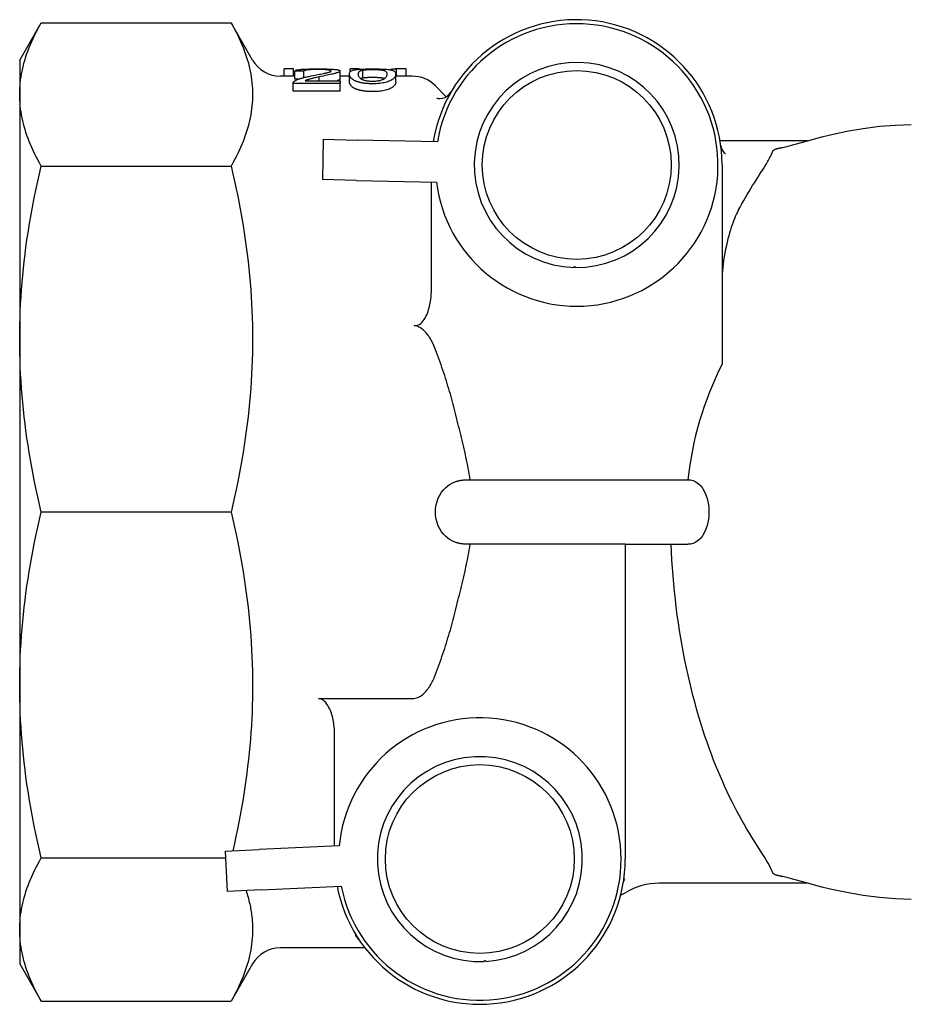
# Model space of a CAD drawing. Header units: millimetres. Extents: x 211 to 518, y 51 to 450.
# Tile 4 of 13: x 211 to 266, y 388 to 449. Entities that reach past the tile are written whole.
import ezdxf

# ---------------------------------------------------------------- set-up
doc = ezdxf.new("R2010")
doc.units = ezdxf.units.MM
doc.layers.add('Detail', color=2, linetype='Continuous')

msp = doc.modelspace()

# ---------------------------------------------------------------- linework, layer by layer
at = {"layer": 'Detail'}
for p, q in [((210.841, 446.468), (212.173, 448.775)), ((212.173, 448.775), (223.931, 448.775)), ((225.263, 446.468), (223.931, 448.775)), ((210.841, 446.468), (210.841, 444.337)), ((227.797, 445.922), (227.214, 445.922)), ((227.214, 445.468), (227.214, 445.922)), ((227.797, 445.468), (227.797, 445.922)), ((231.867, 445.922), (231.31, 445.922)), ((231.31, 445.743), (231.31, 445.922)), ((231.867, 445.897), (231.867, 445.922)), ((234.776, 445.922), (234.181, 445.922)), ((234.181, 445.468), (234.181, 445.922)), ((234.776, 445.468), (234.776, 445.922)), ((227.876, 445.468), (226.995, 445.468)), ((227.876, 445.698), (227.797, 445.698)), ((227.876, 445.282), (227.876, 445.779)), ((228.43, 445.381), (228.43, 445.77)), ((229.381, 445.187), (229.381, 445.421)), ((230.681, 445.29), (230.681, 445.786)), ((231.264, 445.468), (230.681, 445.468)), ((231.264, 445.112), (231.264, 445.606)), ((232.094, 445.349), (232.094, 445.847)), ((234.131, 445.112), (234.131, 445.606)), ((235.155, 445.468), (234.131, 445.468)), ((227.775, 444.547), (227.775, 445.03)), ((230.685, 445.023), (227.776, 445.023)), ((227.776, 444.54), (227.776, 445.023)), ((228.095, 445.279), (227.876, 445.282)), ((228.526, 445.187), (230.685, 445.187)), ((230.685, 445.187), (230.685, 445.023)), ((230.685, 444.54), (230.685, 445.023)), ((237.255, 444.197), (236.57, 444.882)), ((210.841, 444.337), (210.841, 429.183)), ((230.685, 444.54), (227.776, 444.54)), ((229.646, 441.557), (229.592, 439.058)), ((229.646, 441.557), (231.746, 441.512)), ((236.709, 441.405), (231.746, 441.512)), ((259.632, 441.468), (254.215, 441.468)), ((212.173, 439.898), (223.931, 439.898)), ((254.341, 439.968), (254.341, 427.619)), ((231.692, 439.012), (229.592, 439.058)), ((231.692, 439.012), (236.656, 438.905)), ((236.341, 432.191), (236.341, 438.912)), ((210.841, 429.183), (210.841, 407.753)), ((238.737, 420.468), (252.229, 420.468)), ((223.931, 418.468), (212.173, 418.468)), ((248.341, 416.468), (238.737, 416.468)), ((248.341, 416.468), (248.341, 396.968)), ((248.341, 416.468), (252.229, 416.468)), ((210.841, 407.753), (210.841, 392.599)), ((229.341, 406.908), (235.155, 406.908)), ((230.341, 397.779), (230.341, 404.733)), ((230.63, 397.794), (225.671, 397.551)), ((223.573, 397.449), (225.671, 397.551)), ((223.573, 397.449), (223.696, 394.952)), ((212.173, 397.038), (223.594, 397.038)), ((225.793, 395.054), (230.752, 395.297)), ((259.632, 395.468), (250.441, 395.468)), ((225.793, 395.054), (223.696, 394.952)), ((210.841, 392.599), (210.841, 390.468)), ((232.217, 391.468), (226.995, 391.468)), ((210.841, 390.468), (212.173, 388.161)), ((225.263, 390.468), (223.931, 388.161)), ((212.173, 388.161), (223.931, 388.161))]:
    msp.add_line(p, q, dxfattribs=at)
at = {"layer": 'Detail', "flags": 128}
for points in [[(210.841, 444.337), (210.843, 444.518), (210.85, 444.699), (210.861, 444.879), (210.878, 445.06), (210.898, 445.241), (210.923, 445.421), (210.953, 445.602), (210.987, 445.783), (211.026, 445.965), (211.07, 446.146), (211.118, 446.329), (211.17, 446.511), (211.228, 446.695), (211.29, 446.879), (211.356, 447.064), (211.427, 447.249), (211.503, 447.436), (211.584, 447.624), (211.67, 447.812), (211.76, 448.002), (211.856, 448.193), (211.956, 448.386), (212.062, 448.58), (212.173, 448.775)], [(223.931, 448.775), (224.042, 448.58), (224.148, 448.386), (224.248, 448.193), (224.344, 448.002), (224.434, 447.812), (224.52, 447.624), (224.601, 447.436), (224.677, 447.249), (224.748, 447.064), (224.815, 446.879), (224.877, 446.695), (224.934, 446.511), (224.986, 446.329), (225.034, 446.146), (225.078, 445.965), (225.117, 445.783), (225.151, 445.602), (225.181, 445.421), (225.206, 445.241), (225.227, 445.06), (225.243, 444.879), (225.254, 444.699), (225.261, 444.518), (225.263, 444.337)], [(227.876, 445.779), (227.888, 445.794), (227.905, 445.807), (227.925, 445.82), (227.95, 445.831), (227.979, 445.842), (228.013, 445.852), (228.051, 445.86), (228.093, 445.868), (228.14, 445.876), (228.191, 445.882), (228.246, 445.888), (228.306, 445.894), (228.37, 445.898), (228.437, 445.903), (228.508, 445.906), (228.582, 445.91), (228.66, 445.912), (228.741, 445.915), (228.827, 445.917), (228.915, 445.918), (229.008, 445.919), (229.103, 445.92), (229.203, 445.921), (229.306, 445.921)], [(229.306, 445.921), (229.41, 445.921), (229.511, 445.92), (229.608, 445.919), (229.701, 445.918), (229.79, 445.916), (229.876, 445.914), (229.958, 445.912), (230.036, 445.909), (230.111, 445.905), (230.182, 445.901), (230.249, 445.897), (230.312, 445.891), (230.371, 445.886), (230.425, 445.879), (230.473, 445.873), (230.517, 445.865), (230.555, 445.858), (230.589, 445.849), (230.617, 445.841), (230.64, 445.831), (230.658, 445.821), (230.671, 445.81), (230.678, 445.799), (230.681, 445.786)], [(231.264, 445.606), (231.266, 445.644), (231.274, 445.678), (231.286, 445.709), (231.304, 445.736), (231.327, 445.761), (231.354, 445.783), (231.387, 445.802), (231.425, 445.819), (231.468, 445.834), (231.515, 445.847), (231.568, 445.859), (231.625, 445.869), (231.687, 445.879), (231.754, 445.887), (231.826, 445.894), (231.903, 445.9), (231.984, 445.905), (232.071, 445.91), (232.163, 445.913), (232.26, 445.916), (232.362, 445.918), (232.468, 445.92), (232.58, 445.921), (232.697, 445.921)], [(232.697, 445.921), (232.812, 445.921), (232.923, 445.92), (233.028, 445.918), (233.129, 445.916), (233.226, 445.913), (233.318, 445.91), (233.404, 445.905), (233.486, 445.9), (233.562, 445.894), (233.633, 445.888), (233.699, 445.88), (233.76, 445.871), (233.816, 445.861), (233.868, 445.849), (233.915, 445.836), (233.958, 445.822), (233.997, 445.806), (234.032, 445.788), (234.063, 445.768), (234.087, 445.744), (234.106, 445.717), (234.12, 445.685), (234.128, 445.648), (234.131, 445.606)], [(234.181, 445.922), (234.164, 445.921), (234.148, 445.919), (234.131, 445.917), (234.114, 445.915), (234.097, 445.913), (234.08, 445.911), (234.064, 445.909), (234.047, 445.907), (234.03, 445.904), (234.013, 445.902), (233.997, 445.9), (233.98, 445.898), (233.963, 445.895), (233.946, 445.893), (233.929, 445.891), (233.913, 445.888), (233.896, 445.886), (233.879, 445.883), (233.862, 445.881), (233.845, 445.878), (233.829, 445.876), (233.812, 445.873), (233.795, 445.87), (233.778, 445.868)], [(227.839, 445.143), (227.858, 445.158), (227.88, 445.173), (227.903, 445.188), (227.929, 445.203), (227.955, 445.218), (227.984, 445.232), (228.015, 445.246), (228.047, 445.26), (228.081, 445.274), (228.117, 445.288), (228.155, 445.301), (228.195, 445.314), (228.237, 445.328), (228.282, 445.341), (228.33, 445.355), (228.381, 445.369), (228.435, 445.383), (228.493, 445.397), (228.553, 445.411), (228.616, 445.426), (228.682, 445.441), (228.752, 445.455), (228.824, 445.47), (228.899, 445.485)], [(228.43, 445.77), (228.407, 445.771), (228.384, 445.771), (228.361, 445.771), (228.337, 445.772), (228.314, 445.772), (228.291, 445.773), (228.268, 445.773), (228.245, 445.773), (228.222, 445.774), (228.199, 445.774), (228.176, 445.774), (228.153, 445.775), (228.13, 445.775), (228.107, 445.775), (228.084, 445.776), (228.061, 445.776), (228.038, 445.776), (228.015, 445.777), (227.992, 445.777), (227.969, 445.778), (227.946, 445.778), (227.922, 445.778), (227.899, 445.779), (227.876, 445.779)], [(229.293, 445.882), (229.229, 445.882), (229.168, 445.881), (229.108, 445.88), (229.051, 445.879), (228.995, 445.878), (228.942, 445.876), (228.891, 445.874), (228.842, 445.871), (228.796, 445.868), (228.751, 445.865), (228.709, 445.861), (228.669, 445.857), (228.631, 445.852), (228.597, 445.847), (228.566, 445.842), (228.538, 445.836), (228.513, 445.829), (228.492, 445.822), (228.473, 445.815), (228.458, 445.807), (228.446, 445.799), (228.437, 445.79), (228.432, 445.78), (228.43, 445.77)], [(229.381, 445.421), (229.303, 445.404), (229.229, 445.388), (229.16, 445.373), (229.096, 445.358), (229.036, 445.345), (228.981, 445.332), (228.932, 445.32), (228.887, 445.308), (228.846, 445.298), (228.811, 445.289), (228.78, 445.28), (228.755, 445.273), (228.732, 445.266), (228.709, 445.259), (228.688, 445.252), (228.667, 445.245), (228.647, 445.238), (228.627, 445.231), (228.609, 445.223), (228.591, 445.216), (228.573, 445.209), (228.557, 445.202), (228.541, 445.194), (228.526, 445.187)], [(228.899, 445.485), (229.015, 445.508), (229.125, 445.529), (229.229, 445.549), (229.326, 445.568), (229.417, 445.586), (229.501, 445.603), (229.579, 445.618), (229.65, 445.633), (229.715, 445.646), (229.774, 445.659), (229.826, 445.671), (229.872, 445.681), (229.913, 445.692), (229.95, 445.702), (229.984, 445.712), (230.014, 445.721), (230.04, 445.73), (230.064, 445.739), (230.083, 445.748), (230.099, 445.757), (230.111, 445.765), (230.12, 445.773), (230.126, 445.781), (230.127, 445.788)], [(230.127, 445.788), (230.126, 445.796), (230.121, 445.803), (230.113, 445.81), (230.102, 445.817), (230.087, 445.823), (230.07, 445.829), (230.049, 445.834), (230.025, 445.84), (229.998, 445.845), (229.967, 445.85), (229.934, 445.854), (229.897, 445.858), (229.858, 445.862), (229.816, 445.866), (229.773, 445.869), (229.727, 445.872), (229.68, 445.874), (229.631, 445.876), (229.579, 445.878), (229.526, 445.879), (229.471, 445.881), (229.414, 445.881), (229.354, 445.882), (229.293, 445.882)], [(230.681, 445.786), (230.679, 445.777), (230.674, 445.767), (230.666, 445.756), (230.654, 445.746), (230.638, 445.735), (230.62, 445.725), (230.597, 445.714), (230.572, 445.703), (230.542, 445.691), (230.508, 445.679), (230.47, 445.667), (230.427, 445.654), (230.38, 445.641), (230.328, 445.628), (230.272, 445.614), (230.211, 445.599), (230.143, 445.584), (230.065, 445.567), (229.977, 445.548), (229.878, 445.527), (229.769, 445.504), (229.65, 445.478), (229.521, 445.451), (229.381, 445.421)], [(231.7, 445.144), (231.664, 445.159), (231.63, 445.174), (231.597, 445.189), (231.566, 445.206), (231.537, 445.223), (231.509, 445.24), (231.482, 445.258), (231.457, 445.276), (231.434, 445.295), (231.412, 445.314), (231.391, 445.333), (231.373, 445.353), (231.355, 445.373), (231.339, 445.394), (231.325, 445.414), (231.312, 445.435), (231.301, 445.456), (231.291, 445.477), (231.282, 445.499), (231.276, 445.52), (231.27, 445.542), (231.267, 445.563), (231.264, 445.584), (231.264, 445.606)], [(231.817, 445.606), (231.817, 445.624), (231.819, 445.641), (231.821, 445.657), (231.825, 445.673), (231.829, 445.687), (231.834, 445.701), (231.84, 445.714), (231.848, 445.727), (231.856, 445.738), (231.865, 445.749), (231.875, 445.76), (231.886, 445.769), (231.898, 445.779), (231.911, 445.787), (231.925, 445.795), (231.94, 445.803), (231.956, 445.81), (231.973, 445.817), (231.99, 445.823), (232.009, 445.828), (232.029, 445.834), (232.049, 445.839), (232.071, 445.843), (232.094, 445.847)], [(232.697, 445.141), (232.636, 445.142), (232.576, 445.144), (232.518, 445.148), (232.462, 445.153), (232.407, 445.16), (232.354, 445.168), (232.303, 445.178), (232.253, 445.189), (232.205, 445.202), (232.158, 445.216), (232.114, 445.231), (232.071, 445.248), (232.03, 445.266), (231.993, 445.288), (231.96, 445.311), (231.93, 445.337), (231.903, 445.366), (231.88, 445.396), (231.861, 445.428), (231.845, 445.461), (231.833, 445.496), (231.824, 445.532), (231.819, 445.569), (231.817, 445.606)], [(232.094, 445.349), (232.087, 445.348), (232.08, 445.347), (232.074, 445.346), (232.068, 445.345), (232.061, 445.343), (232.055, 445.342), (232.049, 445.341), (232.043, 445.34), (232.037, 445.338), (232.031, 445.337), (232.025, 445.335), (232.02, 445.334), (232.014, 445.332), (232.008, 445.331), (232.003, 445.329), (231.997, 445.328), (231.992, 445.326), (231.987, 445.324), (231.982, 445.322), (231.977, 445.321), (231.972, 445.319), (231.967, 445.317), (231.962, 445.315), (231.957, 445.313)], [(232.094, 445.847), (232.113, 445.85), (232.132, 445.853), (232.152, 445.856), (232.173, 445.859), (232.194, 445.861), (232.216, 445.863), (232.238, 445.865), (232.261, 445.867), (232.284, 445.869), (232.308, 445.871), (232.332, 445.872), (232.357, 445.874), (232.382, 445.875), (232.408, 445.876), (232.434, 445.877), (232.461, 445.878), (232.488, 445.879), (232.516, 445.88), (232.544, 445.881), (232.573, 445.881), (232.602, 445.881), (232.632, 445.882), (232.662, 445.882), (232.693, 445.882)], [(232.693, 445.384), (232.662, 445.383), (232.632, 445.383), (232.602, 445.383), (232.573, 445.383), (232.544, 445.382), (232.516, 445.382), (232.488, 445.381), (232.461, 445.38), (232.434, 445.379), (232.408, 445.378), (232.382, 445.377), (232.357, 445.376), (232.332, 445.374), (232.308, 445.373), (232.284, 445.371), (232.261, 445.369), (232.238, 445.367), (232.216, 445.365), (232.194, 445.363), (232.173, 445.36), (232.152, 445.358), (232.132, 445.355), (232.113, 445.352), (232.094, 445.349)], [(232.693, 445.882), (232.755, 445.882), (232.815, 445.881), (232.874, 445.88), (232.931, 445.878), (232.986, 445.876), (233.039, 445.873), (233.091, 445.869), (233.141, 445.865), (233.189, 445.861), (233.236, 445.855), (233.281, 445.849), (233.324, 445.842), (233.364, 445.834), (233.401, 445.825), (233.435, 445.814), (233.465, 445.8), (233.491, 445.785), (233.514, 445.768), (233.534, 445.748), (233.549, 445.726), (233.562, 445.701), (233.571, 445.673), (233.576, 445.641), (233.578, 445.606)], [(233.439, 445.315), (233.418, 445.322), (233.396, 445.329), (233.373, 445.335), (233.349, 445.34), (233.323, 445.345), (233.296, 445.349), (233.268, 445.353), (233.24, 445.357), (233.211, 445.36), (233.181, 445.363), (233.15, 445.366), (233.119, 445.369), (233.088, 445.371), (233.055, 445.374), (233.022, 445.375), (232.988, 445.377), (232.954, 445.379), (232.918, 445.38), (232.883, 445.381), (232.846, 445.382), (232.809, 445.383), (232.771, 445.383), (232.732, 445.383), (232.693, 445.384)], [(233.578, 445.606), (233.576, 445.569), (233.571, 445.532), (233.562, 445.496), (233.549, 445.462), (233.534, 445.428), (233.514, 445.396), (233.491, 445.366), (233.465, 445.338), (233.435, 445.312), (233.401, 445.288), (233.364, 445.267), (233.324, 445.248), (233.281, 445.232), (233.236, 445.216), (233.19, 445.202), (233.142, 445.19), (233.092, 445.178), (233.04, 445.168), (232.987, 445.16), (232.933, 445.153), (232.876, 445.148), (232.818, 445.144), (232.759, 445.142), (232.697, 445.141)], [(234.131, 445.606), (234.128, 445.566), (234.121, 445.526), (234.109, 445.486), (234.091, 445.447), (234.069, 445.409), (234.041, 445.372), (234.009, 445.337), (233.972, 445.303), (233.929, 445.27), (233.882, 445.239), (233.83, 445.209), (233.773, 445.18), (233.711, 445.153), (233.644, 445.128), (233.572, 445.104), (233.496, 445.083), (233.414, 445.063), (233.327, 445.046), (233.235, 445.032), (233.138, 445.02), (233.036, 445.01), (232.928, 445.003), (232.815, 444.999), (232.697, 444.998)], [(227.776, 445.023), (227.775, 445.028), (227.775, 445.033), (227.776, 445.039), (227.776, 445.044), (227.777, 445.049), (227.778, 445.054), (227.779, 445.059), (227.781, 445.065), (227.783, 445.07), (227.785, 445.075), (227.787, 445.08), (227.789, 445.085), (227.792, 445.09), (227.795, 445.095), (227.798, 445.1), (227.802, 445.105), (227.806, 445.11), (227.81, 445.114), (227.814, 445.119), (227.818, 445.124), (227.823, 445.129), (227.828, 445.134), (227.833, 445.138), (227.839, 445.143)], [(230.681, 445.29), (230.681, 445.286), (230.68, 445.282), (230.678, 445.278), (230.676, 445.274), (230.674, 445.27), (230.671, 445.266), (230.667, 445.262), (230.663, 445.258), (230.658, 445.253), (230.652, 445.249), (230.647, 445.245), (230.64, 445.241), (230.633, 445.236), (230.625, 445.232), (230.617, 445.228), (230.608, 445.223), (230.599, 445.219), (230.589, 445.215), (230.579, 445.21), (230.567, 445.206), (230.556, 445.201), (230.543, 445.196), (230.53, 445.192), (230.516, 445.187)], [(231.7, 444.659), (231.664, 444.673), (231.63, 444.688), (231.597, 444.704), (231.566, 444.72), (231.537, 444.736), (231.509, 444.753), (231.482, 444.771), (231.457, 444.788), (231.434, 444.807), (231.412, 444.826), (231.391, 444.845), (231.373, 444.864), (231.355, 444.884), (231.339, 444.904), (231.325, 444.924), (231.312, 444.945), (231.301, 444.965), (231.291, 444.986), (231.282, 445.007), (231.276, 445.028), (231.27, 445.049), (231.267, 445.07), (231.264, 445.091), (231.264, 445.112)], [(232.697, 444.998), (232.645, 444.998), (232.593, 444.999), (232.542, 445), (232.493, 445.002), (232.444, 445.005), (232.396, 445.008), (232.349, 445.011), (232.303, 445.015), (232.258, 445.019), (232.214, 445.024), (232.171, 445.03), (232.129, 445.036), (232.088, 445.042), (232.048, 445.049), (232.009, 445.056), (231.971, 445.064), (231.933, 445.073), (231.897, 445.082), (231.862, 445.091), (231.827, 445.101), (231.794, 445.111), (231.762, 445.121), (231.73, 445.132), (231.7, 445.144)], [(234.131, 445.112), (234.128, 445.073), (234.121, 445.034), (234.109, 444.995), (234.091, 444.957), (234.069, 444.919), (234.041, 444.883), (234.009, 444.848), (233.972, 444.815), (233.929, 444.783), (233.882, 444.752), (233.83, 444.722), (233.773, 444.694), (233.711, 444.668), (233.644, 444.643), (233.572, 444.62), (233.496, 444.599), (233.414, 444.58), (233.327, 444.563), (233.235, 444.549), (233.138, 444.537), (233.036, 444.528), (232.928, 444.521), (232.815, 444.517), (232.697, 444.516)], [(212.173, 439.898), (212.062, 440.094), (211.956, 440.288), (211.856, 440.48), (211.76, 440.671), (211.67, 440.861), (211.584, 441.05), (211.503, 441.237), (211.427, 441.424), (211.356, 441.61), (211.29, 441.794), (211.228, 441.978), (211.17, 442.162), (211.118, 442.345), (211.07, 442.527), (211.026, 442.709), (210.987, 442.89), (210.953, 443.071), (210.923, 443.252), (210.898, 443.433), (210.878, 443.613), (210.861, 443.794), (210.85, 443.975), (210.843, 444.156), (210.841, 444.337)], [(225.263, 444.337), (225.261, 444.156), (225.254, 443.975), (225.243, 443.794), (225.227, 443.613), (225.206, 443.433), (225.181, 443.252), (225.151, 443.071), (225.117, 442.89), (225.078, 442.709), (225.034, 442.527), (224.986, 442.345), (224.934, 442.162), (224.877, 441.978), (224.815, 441.794), (224.748, 441.61), (224.677, 441.424), (224.601, 441.237), (224.52, 441.05), (224.434, 440.861), (224.344, 440.671), (224.248, 440.48), (224.148, 440.288), (224.042, 440.094), (223.931, 439.898)], [(227.776, 444.54), (227.776, 444.54), (227.776, 444.54), (227.776, 444.541), (227.776, 444.541), (227.776, 444.541), (227.776, 444.542), (227.776, 444.542), (227.776, 444.542), (227.776, 444.543), (227.776, 444.543), (227.776, 444.543), (227.776, 444.544), (227.776, 444.544), (227.775, 444.544), (227.775, 444.544), (227.775, 444.545), (227.775, 444.545), (227.775, 444.545), (227.775, 444.546), (227.775, 444.546), (227.775, 444.546), (227.775, 444.547), (227.775, 444.547), (227.775, 444.547)], [(232.697, 444.516), (232.645, 444.516), (232.593, 444.517), (232.542, 444.518), (232.493, 444.52), (232.444, 444.522), (232.396, 444.525), (232.349, 444.528), (232.303, 444.532), (232.258, 444.537), (232.214, 444.541), (232.171, 444.547), (232.129, 444.553), (232.088, 444.559), (232.048, 444.566), (232.009, 444.573), (231.971, 444.581), (231.933, 444.589), (231.897, 444.598), (231.862, 444.607), (231.827, 444.616), (231.794, 444.626), (231.762, 444.637), (231.73, 444.648), (231.7, 444.659)], [(236.665, 444.117), (236.688, 444.108), (236.757, 444.092), (236.871, 444.085), (237.017, 444.103), (237.176, 444.156), (237.329, 444.245), (237.466, 444.368), (237.574, 444.516)], [(258.028, 441.039), (258.041, 441.041), (258.078, 441.049), (258.184, 441.073), (258.434, 441.137), (258.696, 441.208), (258.959, 441.281), (259.485, 441.428), (260.007, 441.57), (260.526, 441.705), (261.042, 441.832), (262.064, 442.054), (263.078, 442.232), (264.084, 442.362), (265.078, 442.441), (266.061, 442.468)], [(254.261, 441.166), (254.315, 440.966), (254.408, 440.805), (254.459, 440.747), (254.503, 440.707), (254.534, 440.685), (254.545, 440.678)], [(257.455, 440.775), (257.461, 440.791), (257.468, 440.806), (257.477, 440.821), (257.488, 440.836), (257.501, 440.85), (257.515, 440.864), (257.531, 440.878), (257.548, 440.891), (257.567, 440.903), (257.588, 440.915), (257.61, 440.927), (257.633, 440.938), (257.658, 440.949), (257.685, 440.959), (257.713, 440.969), (257.743, 440.979), (257.776, 440.989), (257.81, 440.998), (257.844, 441.006), (257.879, 441.014), (257.915, 441.021), (257.951, 441.028), (257.987, 441.033), (258.023, 441.039)], [(255.341, 437.147), (255.454, 437.354), (255.567, 437.558), (255.68, 437.758), (255.793, 437.954), (255.905, 438.146), (256.017, 438.333), (256.127, 438.515), (256.236, 438.692), (256.343, 438.864), (256.447, 439.03), (256.55, 439.191), (256.649, 439.346), (256.745, 439.496), (256.836, 439.64), (256.924, 439.778), (257.007, 439.91), (257.085, 440.037), (257.157, 440.157), (257.223, 440.272), (257.283, 440.38), (257.337, 440.485), (257.384, 440.585), (257.424, 440.682), (257.455, 440.775)], [(210.841, 429.183), (210.843, 429.62), (210.85, 430.057), (210.861, 430.493), (210.878, 430.929), (210.898, 431.365), (210.923, 431.802), (210.953, 432.238), (210.987, 432.676), (211.026, 433.114), (211.07, 433.552), (211.118, 433.992), (211.17, 434.434), (211.228, 434.876), (211.29, 435.321), (211.356, 435.767), (211.427, 436.215), (211.503, 436.666), (211.584, 437.119), (211.67, 437.574), (211.76, 438.033), (211.856, 438.494), (211.956, 438.959), (212.062, 439.427), (212.173, 439.898)], [(223.931, 439.898), (224.042, 439.427), (224.148, 438.959), (224.248, 438.494), (224.344, 438.033), (224.434, 437.574), (224.52, 437.119), (224.601, 436.666), (224.677, 436.215), (224.748, 435.767), (224.815, 435.321), (224.877, 434.876), (224.934, 434.434), (224.986, 433.992), (225.034, 433.552), (225.078, 433.114), (225.117, 432.676), (225.151, 432.238), (225.181, 431.802), (225.206, 431.365), (225.227, 430.929), (225.243, 430.493), (225.254, 430.057), (225.261, 429.62), (225.263, 429.183)], [(255.341, 437.147), (255.287, 437.043), (255.233, 436.932), (255.179, 436.813), (255.126, 436.688), (255.073, 436.556), (255.02, 436.417), (254.967, 436.269), (254.914, 436.112), (254.861, 435.945), (254.808, 435.769), (254.756, 435.584), (254.705, 435.389), (254.655, 435.186), (254.607, 434.975), (254.56, 434.754), (254.516, 434.525), (254.476, 434.291), (254.44, 434.061), (254.41, 433.838), (254.385, 433.622), (254.366, 433.414), (254.352, 433.217), (254.344, 433.03), (254.341, 432.855)], [(245.161, 433.621), (245.161, 433.626), (245.162, 433.632), (245.164, 433.637), (245.166, 433.643), (245.17, 433.648), (245.173, 433.653), (245.178, 433.657), (245.183, 433.661), (245.189, 433.665), (245.196, 433.667), (245.204, 433.669), (245.212, 433.669), (245.219, 433.669), (245.227, 433.667), (245.234, 433.664), (245.24, 433.66), (245.245, 433.656), (245.249, 433.651), (245.253, 433.646), (245.256, 433.641), (245.258, 433.635), (245.26, 433.63), (245.26, 433.624), (245.261, 433.619)], [(235.279, 430.02), (235.388, 430.018), (235.494, 430.043), (235.594, 430.091), (235.68, 430.153), (235.759, 430.229), (235.832, 430.314), (235.896, 430.404), (235.952, 430.494), (236.002, 430.588), (236.049, 430.688), (236.092, 430.792), (236.132, 430.897), (236.167, 431.004), (236.198, 431.108), (236.225, 431.21), (236.248, 431.313), (236.269, 431.42), (236.288, 431.53), (236.303, 431.642), (236.317, 431.754), (236.327, 431.866), (236.335, 431.977), (236.339, 432.086), (236.341, 432.191)], [(236.341, 429.088), (236.312, 429.14), (236.283, 429.191), (236.253, 429.24), (236.221, 429.29), (236.188, 429.34), (236.153, 429.39), (236.116, 429.44), (236.078, 429.489), (236.038, 429.538), (235.997, 429.585), (235.954, 429.631), (235.911, 429.676), (235.866, 429.718), (235.82, 429.759), (235.773, 429.797), (235.726, 429.833), (235.677, 429.866), (235.626, 429.896), (235.571, 429.925), (235.514, 429.952), (235.456, 429.975), (235.4, 429.993), (235.341, 430.008), (235.279, 430.019)], [(212.173, 418.468), (212.062, 418.94), (211.956, 419.408), (211.856, 419.872), (211.76, 420.334), (211.67, 420.792), (211.584, 421.248), (211.503, 421.701), (211.427, 422.151), (211.356, 422.599), (211.29, 423.046), (211.228, 423.49), (211.17, 423.933), (211.118, 424.374), (211.07, 424.814), (211.026, 425.253), (210.987, 425.691), (210.953, 426.128), (210.923, 426.565), (210.898, 427.001), (210.878, 427.437), (210.861, 427.873), (210.85, 428.309), (210.843, 428.746), (210.841, 429.183)], [(225.263, 429.183), (225.261, 428.746), (225.254, 428.309), (225.243, 427.873), (225.227, 427.437), (225.206, 427.001), (225.181, 426.565), (225.151, 426.128), (225.117, 425.691), (225.078, 425.253), (225.034, 424.814), (224.986, 424.374), (224.934, 423.933), (224.877, 423.49), (224.815, 423.046), (224.748, 422.599), (224.677, 422.151), (224.601, 421.701), (224.52, 421.248), (224.434, 420.792), (224.344, 420.334), (224.248, 419.872), (224.148, 419.408), (224.042, 418.94), (223.931, 418.468)], [(236.57, 428.585), (236.561, 428.607), (236.553, 428.629), (236.544, 428.651), (236.535, 428.672), (236.526, 428.694), (236.517, 428.716), (236.508, 428.737), (236.499, 428.759), (236.49, 428.78), (236.481, 428.801), (236.471, 428.823), (236.462, 428.844), (236.452, 428.865), (236.443, 428.886), (236.433, 428.906), (236.423, 428.927), (236.413, 428.948), (236.403, 428.968), (236.393, 428.988), (236.382, 429.008), (236.372, 429.029), (236.362, 429.048), (236.351, 429.068), (236.341, 429.088)], [(237.812, 424.653), (237.772, 424.813), (237.731, 424.974), (237.69, 425.135), (237.647, 425.296), (237.603, 425.457), (237.558, 425.619), (237.512, 425.781), (237.465, 425.943), (237.416, 426.106), (237.367, 426.268), (237.317, 426.432), (237.266, 426.595), (237.214, 426.759), (237.161, 426.923), (237.106, 427.087), (237.051, 427.252), (236.994, 427.417), (236.937, 427.583), (236.878, 427.749), (236.819, 427.915), (236.758, 428.082), (236.696, 428.249), (236.634, 428.417), (236.57, 428.585)], [(238.737, 420.468), (238.71, 420.641), (238.682, 420.814), (238.651, 420.988), (238.62, 421.162), (238.586, 421.336), (238.552, 421.51), (238.516, 421.685), (238.479, 421.86), (238.441, 422.034), (238.402, 422.21), (238.362, 422.385), (238.322, 422.56), (238.281, 422.735), (238.239, 422.91), (238.197, 423.085), (238.155, 423.26), (238.112, 423.435), (238.07, 423.61), (238.027, 423.784), (237.984, 423.959), (237.941, 424.133), (237.898, 424.306), (237.855, 424.48), (237.812, 424.653)], [(237.812, 416.595), (237.653, 416.666), (237.5, 416.751), (237.355, 416.852), (237.219, 416.967), (237.092, 417.097), (236.971, 417.248), (236.861, 417.418), (236.765, 417.606), (236.688, 417.808), (236.63, 418.022), (236.596, 418.244), (236.584, 418.468), (236.596, 418.692), (236.63, 418.914), (236.688, 419.128), (236.765, 419.33), (236.861, 419.518), (236.971, 419.688), (237.092, 419.839), (237.219, 419.969), (237.355, 420.084), (237.5, 420.185), (237.653, 420.27), (237.812, 420.341)], [(237.812, 420.341), (237.845, 420.353), (237.879, 420.365), (237.913, 420.376), (237.948, 420.386), (237.983, 420.395), (238.019, 420.404), (238.055, 420.412), (238.092, 420.419), (238.129, 420.426), (238.167, 420.432), (238.205, 420.437), (238.244, 420.442), (238.283, 420.447), (238.322, 420.451), (238.362, 420.454), (238.403, 420.458), (238.443, 420.46), (238.484, 420.462), (238.525, 420.464), (238.567, 420.466), (238.609, 420.467), (238.652, 420.467), (238.694, 420.468), (238.737, 420.468)], [(252.229, 420.468), (252.39, 420.454), (252.552, 420.412), (252.71, 420.34), (252.861, 420.236), (253.002, 420.102), (253.129, 419.942), (253.24, 419.757), (253.338, 419.541), (253.42, 419.295), (253.479, 419.028), (253.516, 418.748), (253.528, 418.468), (253.516, 418.188), (253.479, 417.909), (253.42, 417.641), (253.338, 417.395), (253.24, 417.179), (253.129, 416.994), (253.002, 416.834), (252.861, 416.7), (252.71, 416.597), (252.552, 416.524), (252.39, 416.482), (252.229, 416.468)], [(210.841, 407.753), (210.843, 408.19), (210.85, 408.627), (210.861, 409.063), (210.878, 409.499), (210.898, 409.935), (210.923, 410.372), (210.953, 410.808), (210.987, 411.245), (211.026, 411.683), (211.07, 412.122), (211.118, 412.562), (211.17, 413.003), (211.228, 413.446), (211.29, 413.891), (211.356, 414.337), (211.427, 414.785), (211.503, 415.236), (211.584, 415.688), (211.67, 416.144), (211.76, 416.602), (211.856, 417.064), (211.956, 417.528), (212.062, 417.996), (212.173, 418.468)], [(223.931, 418.468), (224.042, 417.996), (224.148, 417.528), (224.248, 417.064), (224.344, 416.602), (224.434, 416.144), (224.52, 415.688), (224.601, 415.236), (224.677, 414.785), (224.748, 414.337), (224.815, 413.891), (224.877, 413.446), (224.934, 413.003), (224.986, 412.562), (225.034, 412.122), (225.078, 411.683), (225.117, 411.245), (225.151, 410.808), (225.181, 410.372), (225.206, 409.935), (225.227, 409.499), (225.243, 409.063), (225.254, 408.627), (225.261, 408.19), (225.263, 407.753)], [(238.737, 416.468), (238.694, 416.468), (238.652, 416.469), (238.609, 416.469), (238.567, 416.47), (238.525, 416.472), (238.484, 416.474), (238.443, 416.476), (238.403, 416.478), (238.362, 416.482), (238.322, 416.485), (238.283, 416.489), (238.244, 416.494), (238.205, 416.499), (238.167, 416.504), (238.129, 416.51), (238.092, 416.517), (238.055, 416.524), (238.019, 416.532), (237.983, 416.541), (237.948, 416.55), (237.913, 416.561), (237.879, 416.571), (237.845, 416.583), (237.812, 416.595)], [(237.812, 412.284), (237.855, 412.456), (237.898, 412.63), (237.941, 412.803), (237.984, 412.977), (238.027, 413.152), (238.07, 413.326), (238.112, 413.501), (238.155, 413.676), (238.197, 413.851), (238.239, 414.026), (238.281, 414.201), (238.322, 414.376), (238.362, 414.551), (238.402, 414.727), (238.441, 414.902), (238.479, 415.077), (238.516, 415.251), (238.552, 415.426), (238.586, 415.6), (238.62, 415.774), (238.651, 415.948), (238.682, 416.122), (238.71, 416.295), (238.737, 416.468)], [(257.455, 396.161), (257.411, 396.289), (257.35, 396.425), (257.277, 396.568), (257.192, 396.719), (257.095, 396.881), (256.989, 397.055), (256.872, 397.24), (256.748, 397.436), (256.616, 397.642), (256.478, 397.859), (256.334, 398.086), (256.187, 398.323), (256.036, 398.57), (255.884, 398.827), (255.73, 399.092), (255.575, 399.366), (255.42, 399.646), (255.266, 399.933), (255.112, 400.225), (254.961, 400.522), (254.812, 400.823), (254.665, 401.127), (254.522, 401.434), (254.38, 401.75), (254.238, 402.074), (254.097, 402.408), (253.957, 402.75), (253.819, 403.101), (253.681, 403.46), (253.546, 403.828), (253.412, 404.204), (253.281, 404.587), (253.152, 404.979), (253.026, 405.378), (252.903, 405.784), (252.783, 406.198), (252.666, 406.618), (252.552, 407.044), (252.442, 407.477), (252.336, 407.916), (252.234, 408.36), (252.135, 408.81), (252.041, 409.264), (251.952, 409.724), (251.866, 410.188), (251.785, 410.656), (251.709, 411.128), (251.637, 411.604), (251.57, 412.082), (251.508, 412.564), (251.45, 413.048), (251.398, 413.533), (251.35, 414.021), (251.308, 414.509), (251.27, 414.999), (251.238, 415.489), (251.21, 415.979), (251.188, 416.468)], [(236.57, 408.351), (236.634, 408.519), (236.696, 408.687), (236.758, 408.854), (236.819, 409.021), (236.878, 409.187), (236.937, 409.353), (236.994, 409.519), (237.051, 409.684), (237.106, 409.849), (237.161, 410.013), (237.214, 410.177), (237.266, 410.341), (237.317, 410.505), (237.367, 410.668), (237.416, 410.83), (237.465, 410.993), (237.512, 411.155), (237.558, 411.317), (237.603, 411.479), (237.647, 411.64), (237.69, 411.801), (237.731, 411.962), (237.772, 412.123), (237.812, 412.284)], [(235.155, 406.908), (235.244, 406.913), (235.334, 406.927), (235.419, 406.949), (235.503, 406.979), (235.586, 407.018), (235.664, 407.062), (235.734, 407.109), (235.803, 407.163), (235.87, 407.222), (235.935, 407.285), (235.997, 407.351), (236.057, 407.421), (236.113, 407.492), (236.166, 407.565), (236.216, 407.638), (236.262, 407.71), (236.305, 407.783), (236.347, 407.859), (236.387, 407.937), (236.426, 408.017), (236.464, 408.098), (236.501, 408.181), (236.536, 408.266), (236.57, 408.351)], [(212.173, 397.038), (212.062, 397.509), (211.956, 397.977), (211.856, 398.442), (211.76, 398.903), (211.67, 399.362), (211.584, 399.817), (211.503, 400.27), (211.427, 400.721), (211.356, 401.169), (211.29, 401.615), (211.228, 402.06), (211.17, 402.502), (211.118, 402.944), (211.07, 403.384), (211.026, 403.822), (210.987, 404.26), (210.953, 404.698), (210.923, 405.134), (210.898, 405.571), (210.878, 406.007), (210.861, 406.443), (210.85, 406.879), (210.843, 407.316), (210.841, 407.753)], [(225.263, 407.753), (225.261, 407.332), (225.255, 406.912), (225.244, 406.493), (225.229, 406.073), (225.21, 405.654), (225.187, 405.234), (225.159, 404.815), (225.128, 404.394), (225.092, 403.973), (225.052, 403.552), (225.007, 403.129), (224.958, 402.705), (224.906, 402.28), (224.848, 401.854), (224.787, 401.425), (224.721, 400.995), (224.651, 400.564), (224.576, 400.13), (224.497, 399.693), (224.413, 399.254), (224.325, 398.813), (224.233, 398.369), (224.135, 397.922), (224.033, 397.471)], [(230.341, 404.733), (230.339, 404.836), (230.335, 404.942), (230.328, 405.05), (230.318, 405.159), (230.305, 405.269), (230.29, 405.378), (230.272, 405.486), (230.252, 405.591), (230.23, 405.692), (230.205, 405.791), (230.175, 405.893), (230.142, 405.996), (230.105, 406.1), (230.063, 406.202), (230.019, 406.301), (229.971, 406.395), (229.92, 406.483), (229.86, 406.571), (229.792, 406.657), (229.718, 406.736), (229.638, 406.803), (229.547, 406.857), (229.447, 406.894), (229.341, 406.908)], [(210.841, 392.599), (210.843, 392.78), (210.85, 392.961), (210.861, 393.142), (210.878, 393.323), (210.898, 393.503), (210.923, 393.684), (210.953, 393.865), (210.987, 394.046), (211.026, 394.227), (211.07, 394.409), (211.118, 394.591), (211.17, 394.774), (211.228, 394.958), (211.29, 395.142), (211.356, 395.327), (211.427, 395.512), (211.503, 395.699), (211.584, 395.886), (211.67, 396.075), (211.76, 396.265), (211.856, 396.456), (211.956, 396.649), (212.062, 396.842), (212.173, 397.038)], [(258.023, 395.897), (257.987, 395.903), (257.951, 395.909), (257.915, 395.915), (257.879, 395.922), (257.844, 395.93), (257.81, 395.938), (257.776, 395.947), (257.743, 395.957), (257.713, 395.967), (257.685, 395.977), (257.658, 395.987), (257.633, 395.998), (257.61, 396.009), (257.588, 396.021), (257.567, 396.033), (257.548, 396.046), (257.531, 396.058), (257.515, 396.072), (257.501, 396.086), (257.488, 396.1), (257.477, 396.115), (257.468, 396.13), (257.461, 396.145), (257.455, 396.161)], [(266.061, 394.468), (265.08, 394.496), (264.085, 394.578), (263.078, 394.709), (262.061, 394.887), (261.035, 395.108), (260.52, 395.233), (260.003, 395.367), (259.481, 395.51), (258.957, 395.656), (258.694, 395.729), (258.433, 395.799), (258.183, 395.863), (258.077, 395.887), (258.041, 395.895), (258.028, 395.897)], [(248.306, 395.75), (248.296, 395.735), (248.272, 395.688), (248.245, 395.614), (248.224, 395.521)], [(224.86, 395.008), (224.893, 394.907), (224.924, 394.805), (224.954, 394.704), (224.983, 394.603), (225.01, 394.502), (225.036, 394.401), (225.061, 394.301), (225.084, 394.2), (225.106, 394.1), (225.126, 394), (225.145, 393.9), (225.162, 393.8), (225.178, 393.699), (225.193, 393.599), (225.206, 393.5), (225.218, 393.4), (225.229, 393.3), (225.238, 393.2), (225.246, 393.1), (225.252, 393), (225.257, 392.9), (225.261, 392.8), (225.263, 392.7), (225.263, 392.599)], [(212.173, 388.161), (212.062, 388.356), (211.956, 388.55), (211.856, 388.743), (211.76, 388.934), (211.67, 389.124), (211.584, 389.312), (211.503, 389.5), (211.427, 389.687), (211.356, 389.872), (211.29, 390.057), (211.228, 390.241), (211.17, 390.425), (211.118, 390.607), (211.07, 390.79), (211.026, 390.971), (210.987, 391.153), (210.953, 391.334), (210.923, 391.515), (210.898, 391.695), (210.878, 391.876), (210.861, 392.057), (210.85, 392.237), (210.843, 392.418), (210.841, 392.599)], [(225.263, 392.599), (225.261, 392.418), (225.254, 392.237), (225.243, 392.057), (225.227, 391.876), (225.206, 391.695), (225.181, 391.515), (225.151, 391.334), (225.117, 391.153), (225.078, 390.971), (225.034, 390.79), (224.986, 390.607), (224.934, 390.425), (224.877, 390.241), (224.815, 390.057), (224.748, 389.872), (224.677, 389.687), (224.601, 389.5), (224.52, 389.312), (224.434, 389.124), (224.344, 388.934), (224.248, 388.743), (224.148, 388.55), (224.042, 388.356), (223.931, 388.161)], [(231.827, 392.014), (231.755, 392.107), (231.686, 392.173), (231.636, 392.209), (231.618, 392.219)], [(239.608, 390.624), (239.608, 390.629), (239.609, 390.635), (239.61, 390.641), (239.612, 390.646), (239.615, 390.652), (239.618, 390.657), (239.623, 390.661), (239.628, 390.666), (239.634, 390.67), (239.64, 390.673), (239.648, 390.675), (239.655, 390.676), (239.663, 390.676), (239.671, 390.674), (239.678, 390.672), (239.684, 390.669), (239.689, 390.665), (239.694, 390.66), (239.698, 390.656), (239.701, 390.651), (239.704, 390.645), (239.706, 390.64), (239.707, 390.634), (239.708, 390.629)]]:
    msp.add_lwpolyline(points, dxfattribs=at)
at = {"layer": 'Detail'}
for centre in [(245.341, 439.968), (239.341, 396.968)]:
    msp.add_circle(centre, 5.85, dxfattribs=at)
for centre, radius, start, end in [((245.341, 439.968), 9, 0, 170.77935), ((245.341, 439.968), 8.75, 186.97612, 170.5497), ((226.995, 447.468), 2, 210, 270), ((245.341, 439.968), 6.35, 269.27723, 268.37493), ((235.155, 443.468), 2, 45, 90), ((239.341, 396.968), 8.75, 191.01248, 174.58605), ((239.341, 396.968), 6.35, 273.31359, 272.41129), ((239.341, 396.968), 9, 190.78282, 0), ((250.441, 391.468), 4, 90, 121.00272), ((246.835, 397.468), 3, 294.04643, 301.00272), ((226.995, 389.468), 2, 90, 150)]:
    msp.add_arc(centre, radius, start, end, dxfattribs=at)
for centre, major_axis, ratio, start_param, end_param in [((264.341, 418.468), (-32.847, 0), 0.700208, 4.905432, 4.905918), ((281.426, 418.468), (29.299, 0), 0.819152, 2.750385, 3.058163), ((264.341, 418.468), (-32.847, 0), 0.700208, 1.377267, 1.378728)]:
    msp.add_ellipse(centre, major_axis=major_axis, ratio=ratio, start_param=start_param, end_param=end_param, dxfattribs=at)

doc.saveas('drawing.dxf')
